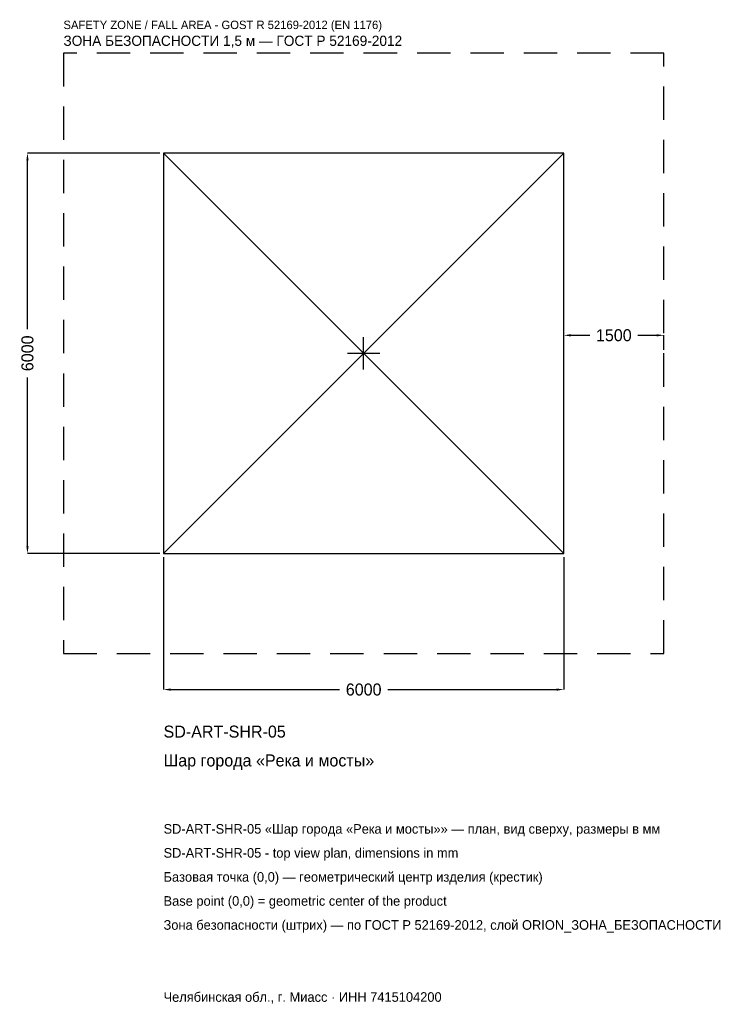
# Model space of a CAD drawing. Header units: metres. Extents: x -5157 to 5481, y -9757 to 5001.
import ezdxf

# ---------------------------------------------------------------- set-up
doc = ezdxf.new("R2010")
doc.units = ezdxf.units.M
doc.linetypes.add('DASHED', pattern=[800, 500, -300])
for name, color, linetype in [('ЗСК_ДАННЫЕ', 3, 'Continuous'), ('ЗСК_ЗОНА_БЕЗОПАСНОСТИ', 1, 'Continuous'), ('ЗСК_КОНТУР', 7, 'Continuous'), ('ЗСК_РАЗМЕРЫ', 8, 'Continuous')]:
    doc.layers.add(name, color=color, linetype=linetype)
doc.dimstyles.new('ORION', dxfattribs={"dimtxt": 180, "dimasz": 108, "dimexe": 1.25, "dimexo": 54, "dimtad": 1, "dimdec": 0, "dimcen": 2.5, "dimazin": 3, "dimtfac": 1, "dimtmove": 0, "dimatfit": 3})

# ---------------------------------------------------------------- blocks, each defined once
blk = doc.blocks.new('_CLOSEDFILLED')
at = {"color": 0, "linetype": 'BYBLOCK'}
blk.add_solid([(-1, 0.16), (0, 0), (-1, -0.16)], dxfattribs=at)
blk = doc.blocks.new('*D1')
for p, q in [((-3000, -3054), (-3000, -5040)), ((3000, -3054), (3000, -5040)), ((-2892, -5040), (-360, -5040)), ((360, -5040), (2892, -5040))]:
    blk.add_line(p, q)
at = {"layer": 'Defpoints'}
for p in [(-3000, -3000), (3000, -3000), (-3000, -5040)]:
    blk.add_point(p, dxfattribs=at)
at = {"layer": 'ЗСК_РАЗМЕРЫ', "xscale": 108, "yscale": 108, "rotation": 180}
blk.add_blockref('_CLOSEDFILLED', (-3000, -5040), dxfattribs=at)
at = {"layer": 'ЗСК_РАЗМЕРЫ', "xscale": 108, "yscale": 108}
blk.add_blockref('_CLOSEDFILLED', (3000, -5040), dxfattribs=at)
at = {"layer": 'ЗСК_РАЗМЕРЫ', "insert": (0, -5040), "char_height": 180, "attachment_point": 5}
blk.add_mtext('6000', dxfattribs=at)
blk = doc.blocks.new('*D2')
for p, q in [((-3054, 3000), (-5040, 3000)), ((-5040, 360), (-5040, 2892)), ((-5040, -2892), (-5040, -360)), ((-3054, -3000), (-5040, -3000))]:
    blk.add_line(p, q)
at = {"layer": 'Defpoints'}
for p in [(-3000, 3000), (-5040, -3000), (-3000, -3000)]:
    blk.add_point(p, dxfattribs=at)
at = {"layer": 'ЗСК_РАЗМЕРЫ', "xscale": 108, "yscale": 108}
for p, rotation in [((-5040, 3000), 90), ((-5040, -3000), 270)]:
    blk.add_blockref('_CLOSEDFILLED', p, dxfattribs=dict(at, rotation=rotation))
at = {"layer": 'ЗСК_РАЗМЕРЫ', "insert": (-5040, 0), "char_height": 180, "attachment_point": 5, "rotation": 90}
blk.add_mtext('6000', dxfattribs=at)
blk = doc.blocks.new('*D3')
for p, q in [((3000, 54), (3000, 270)), ((3108, 270), (3390, 270)), ((4110, 270), (4392, 270)), ((4500, 54), (4500, 270))]:
    blk.add_line(p, q)
at = {"layer": 'Defpoints'}
for p in [(3000, 270), (3000, 0), (4500, 0)]:
    blk.add_point(p, dxfattribs=at)
at = {"layer": 'ЗСК_РАЗМЕРЫ', "xscale": 108, "yscale": 108, "rotation": 180}
blk.add_blockref('_CLOSEDFILLED', (3000, 270), dxfattribs=at)
at = {"layer": 'ЗСК_РАЗМЕРЫ', "xscale": 108, "yscale": 108}
blk.add_blockref('_CLOSEDFILLED', (4500, 270), dxfattribs=at)
at = {"layer": 'ЗСК_РАЗМЕРЫ', "insert": (3750, 270), "char_height": 180, "attachment_point": 5}
blk.add_mtext('1500', dxfattribs=at)
blk = doc.blocks.new('ОРИОН SD-ART-SHR-05 Шар города Река и мосты')
at = {"layer": 'ЗСК_ЗОНА_БЕЗОПАСНОСТИ', "linetype": 'DASHED'}
blk.add_lwpolyline([(-4500, -4500), (4500, -4500), (4500, 4500), (-4500, 4500)], close=True, dxfattribs=at)
at = {"layer": 'ЗСК_КОНТУР'}
for p, q in [((-3000, -3000), (3000, 3000)), ((-3000, 3000), (3000, -3000))]:
    blk.add_line(p, q, dxfattribs=at)
blk.add_lwpolyline([(-3000, -3000), (3000, -3000), (3000, 3000), (-3000, 3000)], close=True, dxfattribs=at)
at = {"layer": 'ЗСК_РАЗМЕРЫ'}
for p, q in [((0, -240), (0, 240)), ((-240, 0), (240, 0))]:
    blk.add_line(p, q, dxfattribs=at)
at = {"layer": 'ЗСК_ДАННЫЕ'}
for tag, p in [('АРТИКУЛ', (-3000, -5760)), ('НАИМЕНОВАНИЕ', (-3000, -6192))]:
    blk.add_attdef(tag, p, '', height=180, dxfattribs=at)
at = {"layer": 'ЗСК_ДАННЫЕ', "flags": 1}
for tag, p in [('ПРОИЗВОДИТЕЛЬ', (-3000, -6624)), ('ТЕЛЕФОН', (-3000, -7056)), ('САЙТ', (-3000, -7920)), ('АДРЕС', (-3000, -8352)), ('РЕКВИЗИТЫ', (-3000, -8784)), ('ГАБАРИТЫ', (-3000, -9216)), ('ЗОНА_БЕЗОПАСНОСТИ', (-3000, -9648))]:
    blk.add_attdef(tag, p, '', height=180, dxfattribs=at)
at = {"layer": 'ЗСК_ЗОНА_БЕЗОПАСНОСТИ', "color": 1}
for s, height, p in [('SAFETY ZONE / FALL AREA - GOST R 52169-2012 (EN 1176)', 126, (-4500, 4860)), ('ЗОНА БЕЗОПАСНОСТИ 1,5 м — ГОСТ Р 52169-2012', 153, (-4500, 4608))]:
    blk.add_text(s, height=height, dxfattribs=at).set_placement(p)
at = {"layer": 'ЗСК_РАЗМЕРЫ'}
dim = blk.add_linear_dim(base=(-5040, -3000), p1=(-3000, -3000), p2=(-3000, 3000), angle=90, dimstyle='ORION', dxfattribs=at)
dim.commit()
dim.dimension.update_dxf_attribs({"geometry": '*D2', "text_midpoint": (-5040, 0)})
for base, p1, p2, picture, middle in [((3000, 270), (3000, 0), (4500, 0), '*D3', (3750, 270)), ((-3000, -5040), (-3000, -3000), (3000, -3000), '*D1', (0, -5040))]:
    dim = blk.add_linear_dim(base=base, p1=p1, p2=p2, dimstyle='ORION', dxfattribs=at)
    dim.commit()
    dim.dimension.update_dxf_attribs({"geometry": picture, "text_midpoint": middle})

msp = doc.modelspace()

# ---------------------------------------------------------------- block references
msp.add_blockref('ОРИОН SD-ART-SHR-05 Шар города Река и мосты', (0, 0)).add_auto_attribs({'АРТИКУЛ': 'SD-ART-SHR-05', 'НАИМЕНОВАНИЕ': 'Шар города «Река и мосты»'})

# ---------------------------------------------------------------- texts
at = {"layer": 'ЗСК_ДАННЫЕ', "color": 3}
for s, p in [('SD-ART-SHR-05 «Шар города «Река и мосты»» — план, вид сверху, размеры в мм', (-3000, -7200)), ('SD-ART-SHR-05 - top view plan, dimensions in mm', (-3000, -7560)), ('Челябинская обл., г. Миасс · ИНН 7415104200', (-3000, -9720))]:
    msp.add_text(s, height=144, dxfattribs=at).set_placement(p)
at = {"layer": 'ЗСК_ДАННЫЕ', "color": 7}
for s, p in [('Базовая точка (0,0) — геометрический центр изделия (крестик)', (-3000, -7920)), ('Base point (0,0) = geometric center of the product', (-3000, -8280))]:
    msp.add_text(s, height=144, dxfattribs=at).set_placement(p)
at = {"layer": 'ЗСК_ДАННЫЕ', "color": 1}
msp.add_text('Зона безопасности (штрих) — по ГОСТ Р 52169-2012, слой ORION_ЗОНА_БЕЗОПАСНОСТИ', height=144, dxfattribs=at).set_placement((-3000, -8640))

doc.saveas('drawing.dxf')
